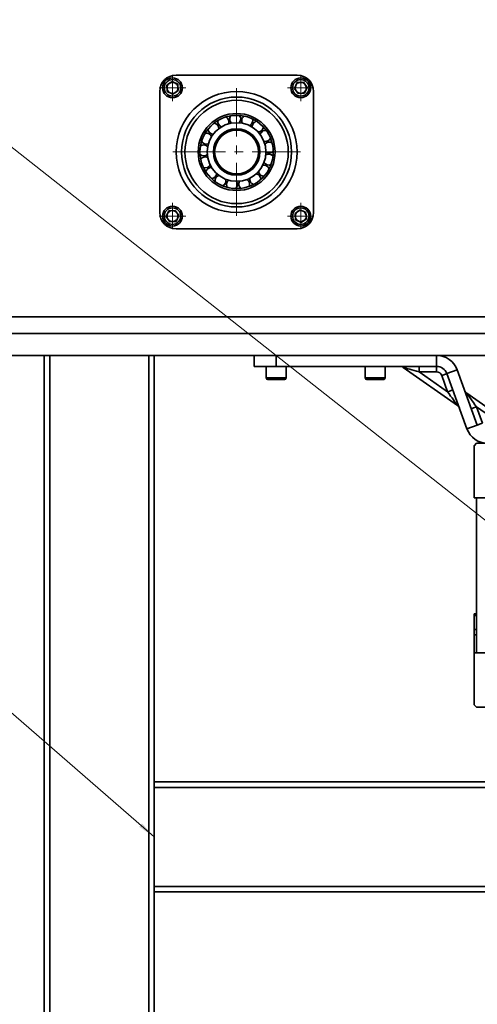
# Model space of a CAD drawing. Header units: millimetres. Extents: x -14862 to 14862, y -10512 to 10512.
# Tile 130 of 199: x -6601 to -6185, y 6296 to 7191. Entities that reach past the tile are written whole.
import ezdxf

# ---------------------------------------------------------------- set-up
doc = ezdxf.new("R2010")
doc.units = ezdxf.units.MM
doc.header["$LTSCALE"] = 4
doc.linetypes.add('点画线', pattern=[18, 12, -2, 2, -2])
doc.layers.get('0').update_dxf_attribs({"lineweight": 18})
for name, color, linetype, lineweight in [('中心线层', 1, '点画线', 18), ('几何体', 7, 'Continuous', 35), ('尺寸线层', 3, 'Continuous', 18), ('注释', 3, 'Continuous', 18)]:
    doc.layers.add(name, color=color, linetype=linetype, lineweight=lineweight)
doc.styles.add('标准', font='txt', dxfattribs={"width": 0.667})
doc.dimstyles.new('GB_尺寸', dxfattribs={"dimtxt": 3.5, "dimasz": 4, "dimexe": 2, "dimexo": 0, "dimtad": 1, "dimdsep": 46, "dimtxsty": '标准', "dimblk": '_CAXARROW', "dimcen": 0, "dimdle": 8, "dimazin": 2, "dimtfac": 0.707107, "dimtdec": 3, "dimtmove": 2, "dimatfit": 3, "dimfxl": 0, "dimfrac": 2, "dimtolj": 1, "dimarcsym": 0})

# ---------------------------------------------------------------- blocks, each defined once
blk = doc.blocks.new('*X95')
at = {"layer": '注释', "linetype": 'Continuous'}
blk.add_hatch(color=0, dxfattribs=at).paths.add_polyline_path([(2706.9, -2349.81), (2693.24, -2340.65), (2695.91, -2337.57)], flags=0)
at = {"layer": '注释', "color": 0, "linetype": 'Continuous'}
blk.add_line((2706.9, -2349.81), (0, 0), dxfattribs=at)
blk = doc.blocks.new('*X96')
at = {"layer": '注释', "color": 0, "linetype": 'Continuous'}
blk.add_line((2659.59, -2094.92), (0, 0), dxfattribs=at)
blk = doc.blocks.new('*X145')
at = {"layer": '尺寸线层'}
for points in [[(-11533.86, 4553.62), (-11433.86, 4566.12), (-11433.86, 4541.12)], [(4383.67, 4553.62), (4283.67, 4566.12), (4283.67, 4541.12)]]:
    blk.add_hatch(color=0, dxfattribs=at).paths.add_polyline_path(points, flags=0)
at = {"layer": '尺寸线层', "color": 0}
for p, q in [((4383.67, 7085.9), (4383.67, 4503.62)), ((-11533.86, 5485.9), (-11533.86, 4503.62)), ((-11533.86, 4553.62), (4383.67, 4553.62))]:
    blk.add_line(p, q, dxfattribs=at)
at = {"layer": '尺寸线层', "color": 0, "insert": (-3575.1, 4612.75), "char_height": 87.5, "width": 423.3401, "attachment_point": 5, "line_spacing_factor": 1.15057, "style": '标准'}
blk.add_mtext('\\T1.1;15950', dxfattribs=at)
blk = doc.blocks.new('_CAXARROW')
blk.add_hatch(color=0).paths.add_polyline_path([(0, 0), (-1, 0.125), (-1, -0.125)], flags=0)

msp = doc.modelspace()

# ---------------------------------------------------------------- linework, layer by layer
at = {"layer": '中心线层'}
for p, q in [((-6462.195, 7117.236), (-6462.195, 7141.236)), ((-6345.523, 7117.236), (-6345.523, 7141.235)), ((-6474.195, 7129.236), (-6450.195, 7129.236)), ((-6403.86, 7012.9), (-6403.86, 7128.899)), ((-6357.523, 7129.236), (-6333.524, 7129.236)), ((-6461.86, 7070.9), (-6345.86, 7070.9)), ((-6462.195, 7000.564), (-6462.195, 7024.563)), ((-6345.523, 7000.563), (-6345.523, 7024.563)), ((-6474.195, 7012.564), (-6450.196, 7012.564)), ((-6357.523, 7012.563), (-6333.524, 7012.563))]:
    msp.add_line(p, q, dxfattribs=at)
at = {"layer": '几何体'}
for p, q in [((-6458.859, 7140.9), (-6348.86, 7140.9)), ((-6467.404, 7131.727), (-6462.642, 7134.992)), ((-6466.957, 7125.97), (-6467.404, 7131.727)), ((-6462.642, 7134.992), (-6457.434, 7132.501)), ((-6457.434, 7132.501), (-6456.987, 7126.745)), ((-6351.279, 7128.789), (-6348.788, 7133.997)), ((-6348.788, 7133.997), (-6343.033, 7134.445)), ((-6343.033, 7134.445), (-6339.767, 7129.683)), ((-6339.767, 7129.683), (-6342.257, 7124.475)), ((-6473.86, 7015.9), (-6473.86, 7125.9)), ((-6461.748, 7123.48), (-6466.957, 7125.97)), ((-6456.987, 7126.745), (-6461.748, 7123.48)), ((-6348.014, 7124.027), (-6351.279, 7128.789)), ((-6342.257, 7124.475), (-6348.014, 7124.027)), ((-6333.859, 7125.9), (-6333.859, 7015.9)), ((-6409.238, 7103.796), (-6409.302, 7103.705)), ((-6420.315, 7095.984), (-6421.204, 7095.377)), ((-6399.121, 7100.523), (-6400.186, 7100.674)), ((-6388.739, 7096.811), (-6389.679, 7097.337)), ((-6432.919, 7078.351), (-6433.167, 7077.304)), ((-6375.23, 7079.862), (-6375.569, 7080.883)), ((-6433.649, 7067.35), (-6433.502, 7066.284)), ((-6436.443, 7064.259), (-6436.505, 7064.166)), ((-6376.663, 7058.235), (-6376.226, 7059.219)), ((-6430.355, 7056.829), (-6429.833, 7055.887)), ((-6383.075, 7049.266), (-6382.313, 7050.026)), ((-6423.483, 7048.208), (-6422.656, 7047.518)), ((-6403.074, 7040.91), (-6401.998, 7040.957)), ((-6392.293, 7043.219), (-6391.308, 7043.651)), ((-6467.952, 7012.116), (-6465.461, 7017.325)), ((-6465.461, 7017.325), (-6459.705, 7017.772)), ((-6459.705, 7017.772), (-6456.44, 7013.011)), ((-6456.44, 7013.011), (-6458.93, 7007.802)), ((-6350.732, 7015.054), (-6345.97, 7018.319)), ((-6350.284, 7009.298), (-6350.732, 7015.054)), ((-6345.97, 7018.319), (-6340.762, 7015.829)), ((-6340.762, 7015.829), (-6340.315, 7010.073)), ((-6464.686, 7007.355), (-6467.952, 7012.116)), ((-6458.93, 7007.802), (-6464.686, 7007.355)), ((-6345.075, 7006.807), (-6350.284, 7009.298)), ((-6340.315, 7010.073), (-6345.075, 7006.807)), ((-6348.86, 7000.9), (-6458.859, 7000.9)), ((-5625.079, 6920.9), (-11533.859, 6920.9)), ((-5665.898, 6905.9), (-11533.859, 6905.9)), ((-5665.898, 6905.9), (-11533.859, 6905.9)), ((-5720.324, 6885.9), (-11533.859, 6885.9)), ((-6578.859, 6885.9), (-6578.859, 5485.9)), ((-6573.859, 6885.9), (-6573.859, 5485.9)), ((-6573.859, 6885.9), (-6483.859, 6885.9)), ((-6483.859, 6885.9), (-6483.859, 5485.9)), ((-6478.86, 6885.9), (-6478.86, 6497.9)), ((-6387.859, 6875.9), (-6387.859, 6885.9)), ((-6367.86, 6885.9), (-6367.86, 6875.9)), ((-6367.86, 6885.9), (-6222.022, 6885.9)), ((-6222.022, 6885.9), (-6222.022, 6875.9)), ((-6367.86, 6875.9), (-6387.859, 6875.9)), ((-6376.859, 6875.9), (-6376.859, 6865.4)), ((-6367.86, 6875.9), (-6222.022, 6875.9)), ((-6358.859, 6865.4), (-6358.859, 6875.9)), ((-6286.859, 6875.9), (-6286.859, 6865.4)), ((-6268.86, 6865.4), (-6268.86, 6875.9)), ((-6203.069, 6840.421), (-6252.447, 6874.995)), ((-6237.881, 6870.9), (-6237.881, 6875.9)), ((-6222.022, 6870.9), (-6237.881, 6870.9)), ((-6237.881, 6870.9), (-6211.901, 6852.708)), ((-6222.022, 6870.9), (-6222.022, 6875.9)), ((-6203.229, 6872.74), (-6212.625, 6869.32)), ((-6203.229, 6872.74), (-6184.935, 6822.479)), ((-6376.859, 6865.4), (-6358.859, 6865.4)), ((-6360.359, 6863.9), (-6375.359, 6863.9)), ((-6286.859, 6865.4), (-6268.86, 6865.4)), ((-6270.359, 6863.9), (-6285.359, 6863.9)), ((-6211.901, 6852.708), (-6217.324, 6867.61)), ((-6212.625, 6869.32), (-6194.332, 6819.059)), ((-6194.491, 6851.378), (-6160.96, 6827.9)), ((-6185.66, 6839.091), (-6180.237, 6824.189)), ((-6166.859, 6825.926), (-6185.66, 6839.091)), ((-6184.935, 6822.479), (-6194.332, 6819.059)), ((-6187.859, 6803.7), (-6185.659, 6805.9)), ((-6187.859, 6756.4), (-6187.859, 6803.7)), ((-6185.659, 6805.9), (-6138.359, 6805.9)), ((-6176.86, 6756.4), (-6187.859, 6756.4)), ((-6185.659, 6615.4), (-6185.659, 6756.4)), ((-6185.659, 6650.7), (-6187.859, 6650.7)), ((-6187.859, 6649.374), (-6187.859, 6650.7)), ((-6185.659, 6649.374), (-6187.859, 6649.374)), ((-6187.859, 6636.462), (-6187.859, 6649.374)), ((-6187.859, 6631.806), (-6187.859, 6636.462)), ((-6187.859, 6636.462), (-6185.659, 6636.462)), ((-6187.859, 6615.4), (-6187.859, 6631.806)), ((-6187.859, 6631.806), (-6185.659, 6631.806)), ((-6187.859, 6568.1), (-6187.859, 6615.4)), ((-6187.859, 6615.4), (-6176.86, 6615.4)), ((-6185.659, 6565.9), (-6187.859, 6568.1)), ((-6138.359, 6565.9), (-6185.659, 6565.9)), ((-5587.859, 6497.9), (-6478.86, 6497.9)), ((-6478.86, 6497.9), (-6478.86, 6492.9)), ((-5587.859, 6492.9), (-6478.86, 6492.9)), ((-6478.86, 6492.9), (-6478.86, 6402.9)), ((-5587.859, 6402.9), (-6478.86, 6402.9)), ((-6478.86, 6402.9), (-6478.86, 6397.9)), ((-5587.859, 6397.9), (-6478.86, 6397.9)), ((-6478.86, 6397.9), (-6478.86, 5485.9))]:
    msp.add_line(p, q, dxfattribs=at)
for points in [[(-6410.142, 7100.234), (-6410.309, 7100.198), (-6411.19, 7099.99)], [(-6428.265, 7088.346), (-6428.69, 7087.735), (-6428.875, 7087.459)], [(-6380.4, 7089.599), (-6380.995, 7090.321), (-6381.086, 7090.429)], [(-6373.925, 7068.915), (-6373.903, 7069.275), (-6373.874, 7069.99)], [(-6413.96, 7042.651), (-6413.439, 7042.47), (-6412.941, 7042.307)], [(-6252.447, 6874.995), (-6252.268, 6874.945), (-6251.734, 6874.795), (-6250.859, 6874.549), (-6249.665, 6874.213), (-6248.18, 6873.796), (-6246.443, 6873.307), (-6244.493, 6872.759), (-6242.382, 6872.165), (-6240.159, 6871.54), (-6237.881, 6870.9)], [(-6212.625, 6869.32), (-6212.716, 6869.287), (-6212.983, 6869.19), (-6213.417, 6869.032), (-6214.001, 6868.819), (-6214.714, 6868.56), (-6215.525, 6868.264), (-6216.408, 6867.943), (-6217.324, 6867.61)], [(-6207.202, 6854.418), (-6207.291, 6854.385), (-6207.559, 6854.288), (-6207.993, 6854.13), (-6208.578, 6853.917), (-6209.289, 6853.658), (-6210.102, 6853.362), (-6210.983, 6853.042), (-6211.901, 6852.708)], [(-6211.901, 6852.708), (-6210.519, 6850.786), (-6209.171, 6848.911), (-6207.891, 6847.13), (-6206.71, 6845.486), (-6205.656, 6844.02), (-6204.756, 6842.767), (-6204.032, 6841.76), (-6203.502, 6841.022), (-6203.178, 6840.572), (-6203.069, 6840.421)], [(-6185.66, 6839.091), (-6187.042, 6841.013), (-6188.39, 6842.888), (-6189.669, 6844.669), (-6190.851, 6846.313), (-6191.905, 6847.78), (-6192.804, 6849.032), (-6193.529, 6850.039), (-6194.059, 6850.777), (-6194.382, 6851.227), (-6194.491, 6851.378)], [(-6190.359, 6837.381), (-6190.268, 6837.414), (-6190.001, 6837.511), (-6189.567, 6837.669), (-6188.983, 6837.882), (-6188.27, 6838.141), (-6187.459, 6838.437), (-6186.577, 6838.757), (-6185.66, 6839.091)], [(-6184.935, 6822.479), (-6184.845, 6822.512), (-6184.578, 6822.61), (-6184.143, 6822.768), (-6183.559, 6822.98), (-6182.847, 6823.239), (-6182.034, 6823.535), (-6181.153, 6823.856), (-6180.237, 6824.189)]]:
    msp.add_lwpolyline(points, dxfattribs=at)
for centre, radius in [((-6462.195, 7129.235), 9), ((-6462.196, 7129.236), 7.5), ((-6345.523, 7129.236), 9), ((-6345.523, 7129.236), 7.5), ((-6403.86, 7070.9), 55), ((-6403.859, 7070.9), 50), ((-6403.859, 7070.9), 47), ((-6403.859, 7070.9), 35), ((-6403.859, 7070.9), 33.334), ((-6403.859, 7070.899), 26.667), ((-6403.859, 7070.9), 21.1), ((-6403.859, 7070.9), 20), ((-6462.196, 7012.563), 9), ((-6462.196, 7012.563), 7.5), ((-6345.523, 7012.563), 9), ((-6345.523, 7012.563), 7.5)]:
    msp.add_circle(centre, radius, dxfattribs=at)
for centre, radius, start, end in [((-6458.859, 7125.899), 15, 89.999861, 179.99883), ((-6348.86, 7125.899), 15, 0.00117, 90.000139), ((-6462.192, 7129.234), 5.004, 124.467223, 184.415539), ((-6462.196, 7129.236), 5, 64.442624, 124.444708), ((-6462.197, 7129.234), 5.002, 4.460527, 64.438437), ((-6462.194, 7129.235), 4.998, 304.430429, 4.452333), ((-6345.521, 7129.236), 5.002, 154.453537, 214.429157), ((-6345.524, 7129.238), 4.998, 94.439809, 154.456214), ((-6345.523, 7129.236), 5, 34.444734, 94.443078), ((-6345.522, 7129.235), 4.999, 334.444525, 34.45996), ((-6462.194, 7129.238), 5.002, 184.460527, 244.438437), ((-6462.195, 7129.236), 5, 244.442624, 304.444708), ((-6345.523, 7129.236), 5, 214.444734, 274.443078), ((-6345.524, 7129.237), 5.001, 274.449668, 334.433991), ((-6415.921, 7098.368), 5.001, 338.234102, 62.036137), ((-6405.183, 7100.87), 5, 145.462715, 228.005523), ((-6405.183, 7100.87), 5, 317.055684, 40.866393), ((-6394.256, 7099.314), 5.015, 123.044297, 145.436701), ((-6425.029, 7092.156), 5.001, 359.411658, 83.217088), ((-6415.919, 7098.369), 5.001, 165.371927, 249.181025), ((-6394.264, 7099.325), 5.002, 145.489849, 206.815195), ((-6394.265, 7099.324), 4.998, 295.855512, 19.716432), ((-6384.654, 7093.942), 4.992, 145.440223, 185.686697), ((-6384.647, 7093.942), 4.998, 101.824061, 145.48051), ((-6384.645, 7093.939), 4.999, 274.696565, 358.528405), ((-6431.278, 7083.074), 5, 20.578454, 104.40234), ((-6425.028, 7092.158), 5.001, 186.550025, 270.351036), ((-6377.622, 7085.442), 4.999, 145.448105, 164.459853), ((-6377.62, 7085.443), 5, 80.659268, 145.469869), ((-6433.824, 7072.348), 5, 41.755797, 125.57867), ((-6431.278, 7083.073), 5, 207.709503, 291.54031), ((-6377.62, 7085.443), 4.999, 253.52057, 337.346246), ((-6374.138, 7074.983), 5, 59.476922, 143.301797), ((-6433.824, 7072.347), 4.999, 228.887818, 312.714011), ((-6374.67, 7063.971), 5, 38.303179, 122.121804), ((-6374.139, 7074.983), 5, 232.347085, 316.164307), ((-6432.324, 7061.425), 5, 62.933417, 145.469456), ((-6432.324, 7061.425), 5, 250.068903, 333.886389), ((-6379.145, 7053.895), 5, 17.122943, 100.949961), ((-6374.671, 7063.97), 5, 211.168654, 294.990706), ((-6427.008, 7051.794), 4.969, 145.391709, 167.996181), ((-6426.979, 7051.782), 5, 84.109785, 145.472004), ((-6426.978, 7051.781), 4.998, 271.234834, 355.079691), ((-6418.509, 7044.716), 5.005, 105.308345, 145.446314), ((-6386.956, 7046.115), 4.999, 355.943103, 79.768372), ((-6379.145, 7053.894), 4.999, 189.987439, 273.818585), ((-6418.515, 7044.723), 4.997, 145.464068, 189.128885), ((-6418.512, 7044.721), 5, 292.425756, 16.235447), ((-6408.068, 7041.196), 4.998, 145.455307, 210.302315), ((-6408.058, 7041.189), 5.01, 126.491017, 145.456672), ((-6408.065, 7041.196), 4.999, 313.5844, 37.424381), ((-6397.052, 7041.682), 4.999, 147.634123, 231.46534), ((-6397.049, 7041.683), 4.998, 334.756259, 58.614415), ((-6386.958, 7046.114), 4.999, 168.809049, 252.648606), ((-6458.859, 7015.9), 15, 180.001167, 270.000145), ((-6462.2, 7012.563), 4.996, 154.412864, 214.469837), ((-6462.196, 7012.565), 4.998, 94.43964, 154.456277), ((-6462.196, 7012.563), 5, 34.444683, 94.44309), ((-6462.194, 7012.563), 4.999, 334.444513, 34.459978), ((-6345.522, 7012.564), 5, 124.456326, 184.446118), ((-6348.86, 7015.9), 15, 269.999855, 359.998833), ((-6345.523, 7012.564), 5, 64.442677, 124.444527), ((-6345.525, 7012.562), 5.002, 4.460547, 64.438393), ((-6345.521, 7012.563), 4.998, 304.430426, 4.452299), ((-6462.195, 7012.563), 5, 214.444683, 274.44309), ((-6462.196, 7012.565), 5.001, 274.449499, 334.434055), ((-6345.524, 7012.562), 4.998, 184.431627, 244.449289), ((-6345.523, 7012.563), 5, 244.442677, 304.444527), ((-6222.021, 6865.901), 19.998, 19.996326, 90.001543), ((-6255.316, 6870.897), 5.002, 55.00793, 89.989969), ((-6222.022, 6865.9), 10, 19.999906, 89.997933), ((-6222.022, 6865.901), 4.999, 19.989965, 90.002409), ((-6375.359, 6865.4), 1.501, 180.019614, 269.985224), ((-6360.359, 6865.4), 1.501, 270.014776, 359.980386), ((-6285.359, 6865.4), 1.501, 180.019614, 269.985224), ((-6270.359, 6865.398), 1.499, 269.989017, 0.042581), ((-6191.623, 6855.473), 4.999, 199.992142, 234.993313), ((-6205.931, 6836.329), 4.993, 19.98105, 55.033237), ((-6175.537, 6825.901), 20.001, 200.002175, 269.998396)]:
    msp.add_arc(centre, radius, start, end, dxfattribs=at)

# ---------------------------------------------------------------- block references
at = {"layer": '注释'}
for name, p in [('*X95', (-9185.756, 8797.707)), ('*X96', (-8795.2, 8797.707))]:
    msp.add_blockref(name, p, dxfattribs=at)

# ---------------------------------------------------------------- dimensions: what is measured, and where the dimension line sits
at = {"layer": '尺寸线层'}
dim = msp.add_linear_dim(base=(4383.668, 4553.619), p1=(-11533.859, 5485.9), p2=(4383.668, 7085.9), text='15950', dimstyle='GB_尺寸', override={"dimscale": 25, "dimsah": 1, "dimtfac": 1, "dimtfill": 1}, dxfattribs=at)
dim.commit()
dim.dimension.update_dxf_attribs({"geometry": '*X145', "text_midpoint": (-3575.096, 4612.749), "dimtype": 160})

doc.saveas('drawing.dxf')
